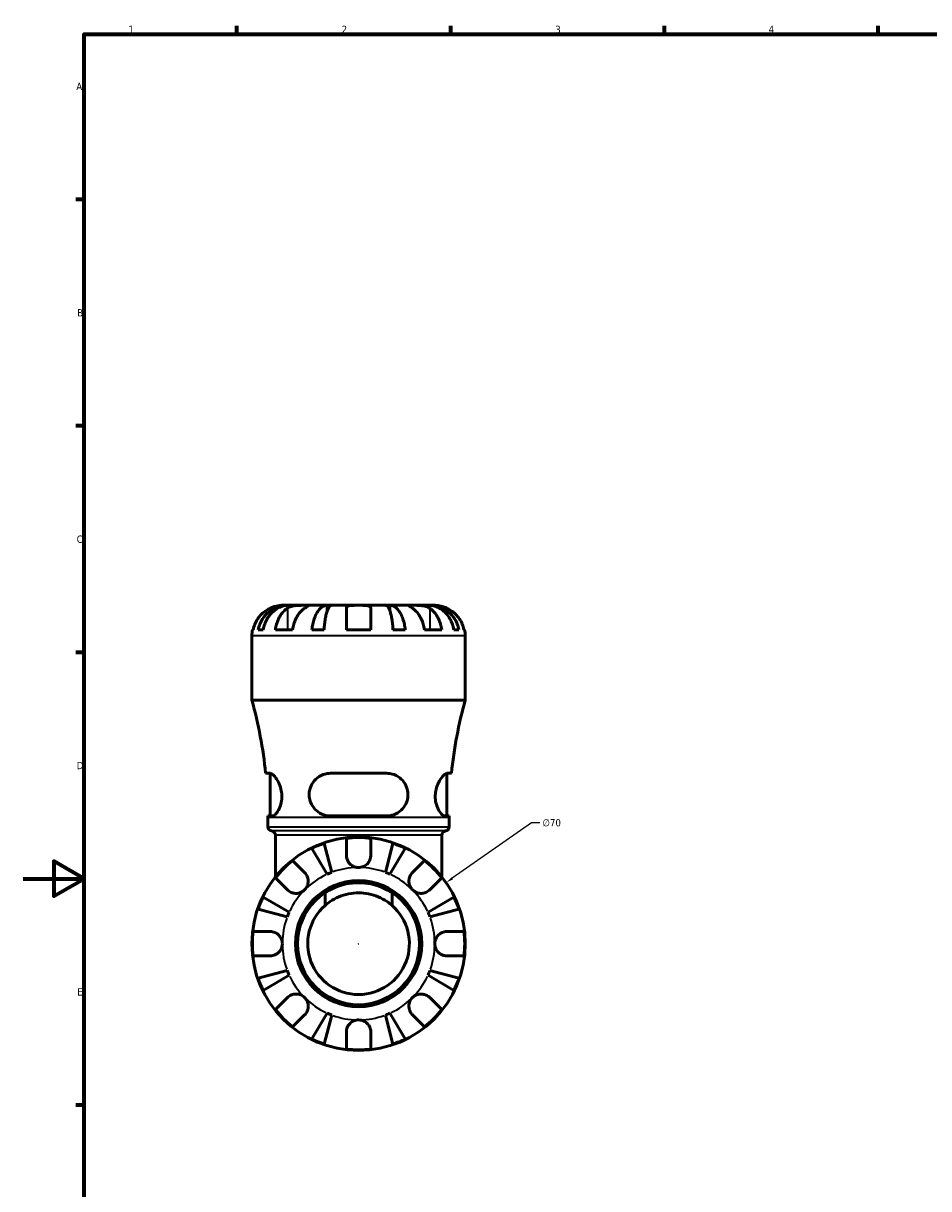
# Model space of a CAD drawing. Header units: millimetres. Extents: x -99 to 891, y -278 to 678.
# Tile 2 of 13: x 0 to 297, y 195 to 578. Entities that reach past the tile are written whole.
import ezdxf

# ---------------------------------------------------------------- set-up
doc = ezdxf.new("R2010")
doc.units = ezdxf.units.MM
for name, color, linetype, lineweight in [('Border (ANSI)', 7, 'Continuous', 70), ('Dimension (ANSI)', 7, 'Continuous', 25), ('Visible (ANSI)', 7, 'Continuous', 50), ('Visible Narrow (ANSI)', 7, 'Continuous', 35)]:
    doc.layers.add(name, color=color, linetype=linetype, lineweight=lineweight)
doc.styles.add('Note Text (ANSI)', font='tahoma.ttf')
doc.dimstyles.new('Default - mm (ANSI)', dxfattribs={"dimtxt": 2.4, "dimasz": 2.5, "dimexe": 3.175, "dimexo": 1.6002, "dimgap": 0.8, "dimtad": 0, "dimtoh": 1, "dimdec": 0, "dimrnd": 1e-08, "dimzin": 4, "dimdsep": 46, "dimtxsty": 'Note Text (ANSI)', "dimcen": 0.09, "dimdle": 10, "dimclrd": 256, "dimclre": 256, "dimclrt": 5, "dimadec": 1, "dimazin": 1, "dimtfac": 1.27, "dimtofl": 0, "dimtmove": 0, "dimatfit": 3, "dimfxl": 1, "dimtolj": 1, "dimtzin": 4, "dimlwd": -1, "dimlwe": -1, "dimarcsym": 0})

# ---------------------------------------------------------------- blocks, each defined once
blk = doc.blocks.new('Borders Default Border')
at = {"layer": 'Border (ANSI)'}
for p, q in [((70.08, 574), (70.08, 576.8)), ((140.17, 574), (140.17, 576.8)), ((210.25, 574), (210.25, 576.8)), ((280.33, 574), (280.33, 576.8)), ((20, 519.75), (17.2, 519.75)), ((20, 445.5), (17.2, 445.5)), ((20, 371.25), (17.2, 371.25)), ((20, 222.75), (17.2, 222.75))]:
    blk.add_line(p, q, dxfattribs=at)
at = {"layer": 'Border (ANSI)', "flags": 128}
for points in [[(20, 20), (20, 574), (821, 574), (821, 20), (20, 20)], [(0, 297), (20, 297), (10, 302.77), (10, 291.23), (20, 297)]]:
    blk.add_lwpolyline(points, dxfattribs=at)
at = {"layer": 'Border (ANSI)', "color": 5, "true_color": 0x0000ff, "char_height": 2.4, "attachment_point": 7, "style": 'Note Text (ANSI)'}
for s, insert in [('1', (34.5, 574.4)), ('2', (104.4, 574.4)), ('3', (174.46, 574.35)), ('4', (244.45, 574.4)), ('A', (17.38, 555.68)), ('B', (17.67, 481.43)), ('C', (17.51, 407.13)), ('D', (17.52, 332.93)), ('E', (17.71, 258.68))]:
    blk.add_mtext(s, dxfattribs=dict(at, insert=insert))
blk = doc.blocks.new('*D9')
at = {"layer": 'Defpoints', "color": 0, "transparency": 16777216}
for p in [(138.66, 295.71), (81.26, 255.64)]:
    blk.add_point(p, dxfattribs=at)
at = {"layer": 'Dimension (ANSI)', "transparency": 16777216}
for p, q in [((166.69, 315.28), (140.71, 297.14)), ((169.46, 315.28), (166.69, 315.28)), ((109.87, 275.68), (110.05, 275.68)), ((109.96, 275.59), (109.96, 275.77))]:
    blk.add_line(p, q, dxfattribs=at)
blk.add_solid([(140.47, 297.48), (140.95, 296.8), (138.66, 295.71)], dxfattribs=at)
at = {"layer": 'Dimension (ANSI)', "color": 5, "transparency": 16777216, "insert": (170.26, 316.57), "char_height": 2.4, "attachment_point": 1, "style": 'Note Text (ANSI)'}
blk.add_mtext('\\A1;∅70', dxfattribs=at)

msp = doc.modelspace()

# ---------------------------------------------------------------- linework, layer by layer
at = {"layer": 'Visible (ANSI)'}
for p, q in [((86.57, 386.68), (84.96, 386.68)), ((86.57, 386.68), (86.57, 386.65)), ((87.18, 386.68), (86.57, 386.68)), ((92.28, 386.68), (87.18, 386.68)), ((99.66, 386.68), (92.28, 386.68)), ((99.66, 386.68), (99.66, 384.77)), ((101.14, 386.68), (99.66, 386.68)), ((109.96, 386.68), (101.14, 386.68)), ((118.78, 386.68), (109.96, 386.68)), ((120.26, 386.68), (118.78, 386.68)), ((127.64, 386.68), (120.26, 386.68)), ((120.26, 386.68), (120.26, 384.77)), ((132.74, 386.68), (127.64, 386.68)), ((133.35, 386.68), (132.74, 386.68)), ((134.96, 386.68), (133.35, 386.68)), ((133.35, 386.68), (133.35, 386.65)), ((105.96, 378.68), (105.96, 385.72)), ((113.96, 385.72), (113.96, 378.68)), ((75.16, 378.68), (75.39, 378.68)), ((77.04, 378.68), (78.7, 378.68)), ((82.69, 378.68), (88.34, 378.68)), ((94.66, 378.68), (98.67, 378.68)), ((105.96, 378.68), (113.96, 378.68)), ((121.25, 378.68), (125.25, 378.68)), ((131.57, 378.68), (137.23, 378.68)), ((141.21, 378.68), (142.88, 378.68)), ((144.53, 378.68), (144.76, 378.68)), ((74.96, 355.6), (74.96, 376.68)), ((144.96, 355.6), (144.96, 376.68)), ((144.96, 355.6), (74.96, 355.6)), ((80.9, 331.58), (79.48, 331.58)), ((81.01, 317.58), (81.01, 331.57)), ((119.16, 331.58), (100.76, 331.58)), ((138.91, 317.58), (138.91, 331.57)), ((140.44, 331.58), (139.02, 331.58)), ((80.21, 317.58), (81.67, 317.58)), ((100.76, 317.58), (119.16, 317.58)), ((138.25, 317.58), (139.71, 317.58)), ((80.21, 314.06), (80.21, 317.12)), ((139.71, 314.06), (139.71, 317.12)), ((82.66, 297.58), (82.66, 311.28)), ((105.96, 304.68), (105.96, 310.24)), ((113.96, 310.24), (113.96, 304.68)), ((137.26, 297.58), (137.26, 311.28)), ((99.66, 298.46), (94.66, 306.93)), ((98.67, 308.59), (101.14, 299.07)), ((118.78, 299.07), (121.25, 308.59)), ((125.25, 306.93), (120.26, 298.46)), ((88.34, 302.95), (92.28, 299.01)), ((127.64, 299.01), (131.57, 302.95)), ((86.62, 293.36), (82.69, 297.29)), ((137.23, 297.29), (133.29, 293.36)), ((78.7, 290.97), (87.18, 285.98)), ((98.99, 288.23), (98.99, 292.4)), ((120.93, 292.4), (120.93, 288.23)), ((132.74, 285.98), (141.21, 290.97)), ((86.57, 284.5), (77.04, 286.96)), ((142.88, 286.96), (133.35, 284.5)), ((75.39, 279.68), (80.96, 279.68)), ((138.96, 279.68), (144.53, 279.68)), ((80.96, 271.68), (75.39, 271.68)), ((144.53, 271.68), (138.96, 271.68)), ((77.04, 264.39), (86.57, 266.85)), ((87.18, 265.38), (78.7, 260.38)), ((141.21, 260.38), (132.74, 265.38)), ((133.35, 266.85), (142.88, 264.39)), ((82.69, 254.06), (86.62, 258)), ((133.29, 258), (137.23, 254.06)), ((92.28, 252.34), (88.34, 248.41)), ((94.66, 244.42), (99.66, 252.9)), ((120.26, 252.9), (125.25, 244.42)), ((131.57, 248.41), (127.64, 252.34)), ((101.14, 252.29), (98.67, 242.76)), ((121.25, 242.76), (118.78, 252.29)), ((105.96, 241.11), (105.96, 246.68)), ((113.96, 246.68), (113.96, 241.11))]:
    msp.add_line(p, q, dxfattribs=at)
for radius in [35, 20.7, 20]:
    msp.add_circle((109.96, 275.68), radius, dxfattribs=at)
for centre, radius, start, end in [((84.96, 376.68), 10, 168.463, 180), ((134.96, 376.68), 10, 0, 11.537), ((-63.44, 317.12), 143.65, 5.7775, 15.5383), ((283.35, 317.12), 143.65, 164.4617, 174.2225), ((-63.44, 317.12), 143.65, 0, 0.1835), ((283.35, 317.12), 143.65, 179.8165, 180), ((81.61, 314.06), 1.4, 180, 262.8192), ((138.31, 314.06), 1.4, 277.1808, 0), ((81.26, 311.28), 1.4, 0, 82.8192), ((109.96, 275.68), 34.8, 83.3993, 96.6007), ((138.66, 311.28), 1.4, 97.1808, 180), ((109.96, 275.68), 34.8, 108.9259, 116.0741), ((109.96, 275.68), 34.8, 63.9259, 71.0741), ((109.96, 275.68), 34.8, 128.3993, 141.6007), ((109.96, 275.68), 34.8, 38.3993, 51.6007), ((109.96, 275.68), 25, 110.6662, 114.3338), ((109.96, 275.68), 25, 65.6662, 69.3338), ((109.96, 275.68), 34.8, 153.9259, 161.0741), ((109.96, 275.68), 34.8, 18.9259, 26.0741), ((109.96, 275.68), 16.67, 131.1521, 48.8479), ((109.96, 275.68), 25, 155.6662, 159.3338), ((109.96, 275.68), 25, 20.6662, 24.3338), ((109.96, 275.68), 34.8, 173.3993, 186.6007), ((109.96, 275.68), 34.8, 353.3993, 6.6007), ((109.96, 275.68), 34.8, 198.9259, 206.0741), ((109.96, 275.68), 25, 200.6662, 204.3338), ((109.96, 275.68), 25, 335.6662, 339.3338), ((109.96, 275.68), 34.8, 333.9259, 341.0741), ((109.96, 275.68), 34.8, 218.3993, 231.6007), ((109.96, 275.68), 25, 245.6662, 249.3338), ((109.96, 275.68), 25, 290.6662, 294.3338), ((109.96, 275.68), 34.8, 308.3993, 321.6007), ((109.96, 275.68), 34.8, 243.9259, 251.0741), ((109.96, 275.68), 34.8, 263.3993, 276.6007), ((109.96, 275.68), 34.8, 288.9259, 296.0741)]:
    msp.add_arc(centre, radius, start, end, dxfattribs=at)
for points, knots in [([(77.04, 378.68), (77.17, 379.32), (77.36, 379.95), (77.81, 381.07), (78.12, 381.67), (78.84, 382.79), (79.26, 383.31), (80.11, 384.18), (80.61, 384.61), (81.7, 385.36), (82.28, 385.68), (83.39, 386.15), (84.02, 386.35), (85.31, 386.62), (85.97, 386.68), (86.57, 386.68)], [0.189718, 0.189718, 0.189718, 0.189718, 0.369803, 0.369803, 0.554984, 0.554984, 0.740165, 0.740165, 0.925816, 0.925816, 1.111467, 1.111467, 1.297825, 1.297825, 1.484183, 1.484183, 1.484183, 1.484183]), ([(87.18, 386.68), (86.64, 386.68), (86.06, 386.62), (84.91, 386.35), (84.35, 386.15), (83.37, 385.68), (82.85, 385.36), (81.88, 384.61), (81.43, 384.18), (80.68, 383.31), (80.3, 382.79), (79.66, 381.67), (79.39, 381.07), (78.99, 379.95), (78.82, 379.32), (78.7, 378.68)], [4.459383, 4.459383, 4.459383, 4.459383, 4.64574, 4.64574, 4.832098, 4.832098, 5.017749, 5.017749, 5.2034, 5.2034, 5.388581, 5.388581, 5.573762, 5.573762, 5.753847, 5.753847, 5.753847, 5.753847]), ([(84.96, 386.68), (84.96, 386.68), (84.92, 386.68), (84.76, 386.68), (84.64, 386.67), (84.24, 386.65), (83.91, 386.62), (83.23, 386.49), (82.91, 386.42), (82.23, 386.23), (81.88, 386.11), (81.34, 385.89), (81.15, 385.81), (80.96, 385.72)], [0, 0, 0, 0, 0.0959562, 0.0959562, 0.1976268, 0.1976268, 0.3515483, 0.3515483, 0.467261, 0.467261, 0.5806544, 0.5806544, 0.6440676, 0.6440676, 0.6440676, 0.6440676]), ([(86.62, 385.72), (86.71, 385.78), (86.8, 385.83), (87.1, 385.99), (87.31, 386.09), (87.79, 386.27), (88.05, 386.34), (88.7, 386.49), (89.1, 386.56), (90.01, 386.65), (90.51, 386.66), (91.46, 386.68), (91.91, 386.68), (92.28, 386.68)], [-0.644345, -0.644345, -0.644345, -0.644345, -0.6030859, -0.6030859, -0.5200799, -0.5200799, -0.4327391, -0.4327391, -0.3100066, -0.3100066, -0.15869, -0.15869, 0, 0, 0, 0]), ([(92.28, 386.68), (92.49, 386.68), (92.68, 386.68), (93, 386.68), (93.14, 386.67), (93.38, 386.66), (93.45, 386.64), (93.45, 386.55), (93.39, 386.48), (93.19, 386.33), (93.08, 386.25), (92.82, 386.07), (92.67, 385.97), (92.43, 385.82), (92.36, 385.77), (92.28, 385.72)], [0, 0, 0, 0, 0.0888491, 0.0888491, 0.1837965, 0.1837965, 0.314197, 0.314197, 0.4378467, 0.4378467, 0.5241128, 0.5241128, 0.6076526, 0.6076526, 0.6434969, 0.6434969, 0.6434969, 0.6434969]), ([(94.66, 378.68), (94.73, 379.32), (94.83, 379.95), (95.07, 381.07), (95.23, 381.67), (95.61, 382.79), (95.83, 383.31), (96.27, 384.18), (96.54, 384.61), (97.11, 385.36), (97.41, 385.68), (97.99, 386.15), (98.32, 386.35), (99, 386.62), (99.34, 386.68), (99.66, 386.68)], [0.189718, 0.189718, 0.189718, 0.189718, 0.369803, 0.369803, 0.554984, 0.554984, 0.740165, 0.740165, 0.925816, 0.925816, 1.111467, 1.111467, 1.297825, 1.297825, 1.484183, 1.484183, 1.484183, 1.484183]), ([(101.14, 386.68), (100.98, 386.68), (100.81, 386.62), (100.48, 386.35), (100.31, 386.15), (100.03, 385.68), (99.88, 385.36), (99.6, 384.61), (99.47, 384.18), (99.25, 383.31), (99.14, 382.79), (98.95, 381.67), (98.87, 381.07), (98.75, 379.95), (98.7, 379.32), (98.67, 378.68)], [4.459382, 4.459382, 4.459382, 4.459382, 4.64574, 4.64574, 4.832098, 4.832098, 5.017749, 5.017749, 5.2034, 5.2034, 5.388581, 5.388581, 5.573762, 5.573762, 5.753847, 5.753847, 5.753847, 5.753847]), ([(105.96, 385.72), (105.96, 385.79), (105.97, 385.85), (106.01, 386.01), (106.06, 386.1), (106.2, 386.27), (106.31, 386.34), (106.63, 386.49), (106.88, 386.56), (107.53, 386.65), (107.96, 386.66), (108.91, 386.68), (109.43, 386.68), (109.96, 386.68)], [-0.6400853, -0.6400853, -0.6400853, -0.6400853, -0.5922218, -0.5922218, -0.5159504, -0.5159504, -0.4323561, -0.4323561, -0.3086303, -0.3086303, -0.1584496, -0.1584496, 0, 0, 0, 0]), ([(109.96, 386.68), (110.3, 386.68), (110.63, 386.68), (111.32, 386.67), (111.66, 386.67), (112.43, 386.64), (112.82, 386.6), (113.34, 386.47), (113.51, 386.4), (113.74, 386.25), (113.81, 386.17), (113.92, 385.99), (113.95, 385.89), (113.96, 385.76), (113.96, 385.74), (113.96, 385.72)], [-2.7780414, -2.7780414, -2.7780414, -2.7780414, -2.6767215, -2.6767215, -2.5655813, -2.5655813, -2.4096011, -2.4096011, -2.3051939, -2.3051939, -2.2261755, -2.2261755, -2.1445049, -2.1445049, -2.1308178, -2.1308178, -2.1308178, -2.1308178]), ([(121.25, 378.68), (121.21, 379.32), (121.16, 379.95), (121.05, 381.07), (120.97, 381.67), (120.78, 382.79), (120.67, 383.31), (120.45, 384.18), (120.32, 384.61), (120.04, 385.36), (119.89, 385.68), (119.6, 386.15), (119.44, 386.35), (119.11, 386.62), (118.94, 386.68), (118.78, 386.68)], [0.189718, 0.189718, 0.189718, 0.189718, 0.369803, 0.369803, 0.554984, 0.554984, 0.740165, 0.740165, 0.925816, 0.925816, 1.111467, 1.111467, 1.297825, 1.297825, 1.484183, 1.484183, 1.484183, 1.484183]), ([(120.26, 386.68), (120.58, 386.68), (120.92, 386.62), (121.59, 386.35), (121.92, 386.15), (122.51, 385.68), (122.81, 385.36), (123.38, 384.61), (123.65, 384.18), (124.09, 383.31), (124.31, 382.79), (124.69, 381.67), (124.85, 381.07), (125.09, 379.95), (125.19, 379.32), (125.25, 378.68)], [4.459382, 4.459382, 4.459382, 4.459382, 4.64574, 4.64574, 4.832098, 4.832098, 5.017749, 5.017749, 5.2034, 5.2034, 5.388581, 5.388581, 5.573762, 5.573762, 5.753847, 5.753847, 5.753847, 5.753847]), ([(127.64, 385.72), (127.55, 385.78), (127.46, 385.83), (127.22, 385.99), (127.07, 386.09), (126.82, 386.27), (126.71, 386.34), (126.52, 386.49), (126.46, 386.56), (126.47, 386.65), (126.57, 386.66), (126.97, 386.68), (127.26, 386.68), (127.64, 386.68)], [-0.644345, -0.644345, -0.644345, -0.644345, -0.6030859, -0.6030859, -0.5200799, -0.5200799, -0.4327391, -0.4327391, -0.3100066, -0.3100066, -0.15869, -0.15869, 0, 0, 0, 0]), ([(127.64, 386.68), (127.85, 386.68), (128.08, 386.68), (128.6, 386.68), (128.88, 386.67), (129.59, 386.66), (130.02, 386.64), (130.87, 386.55), (131.27, 386.48), (131.92, 386.33), (132.17, 386.25), (132.64, 386.07), (132.86, 385.97), (133.14, 385.82), (133.22, 385.77), (133.29, 385.72)], [0, 0, 0, 0, 0.0888491, 0.0888491, 0.1837965, 0.1837965, 0.314197, 0.314197, 0.4378467, 0.4378467, 0.5241128, 0.5241128, 0.6076526, 0.6076526, 0.6434969, 0.6434969, 0.6434969, 0.6434969]), ([(141.21, 378.68), (141.1, 379.32), (140.93, 379.95), (140.53, 381.07), (140.26, 381.67), (139.61, 382.79), (139.24, 383.31), (138.49, 384.18), (138.04, 384.61), (137.07, 385.36), (136.55, 385.68), (135.56, 386.15), (135, 386.35), (133.86, 386.62), (133.27, 386.68), (132.74, 386.68)], [0.189718, 0.189718, 0.189718, 0.189718, 0.369803, 0.369803, 0.554984, 0.554984, 0.740165, 0.740165, 0.925816, 0.925816, 1.111467, 1.111467, 1.297825, 1.297825, 1.484183, 1.484183, 1.484183, 1.484183]), ([(133.35, 386.68), (133.95, 386.68), (134.61, 386.62), (135.89, 386.35), (136.52, 386.15), (137.63, 385.68), (138.22, 385.36), (139.3, 384.61), (139.81, 384.18), (140.66, 383.31), (141.08, 382.79), (141.8, 381.67), (142.11, 381.07), (142.56, 379.95), (142.75, 379.32), (142.88, 378.68)], [4.459383, 4.459383, 4.459383, 4.459383, 4.64574, 4.64574, 4.832098, 4.832098, 5.017749, 5.017749, 5.2034, 5.2034, 5.388581, 5.388581, 5.573762, 5.573762, 5.753847, 5.753847, 5.753847, 5.753847]), ([(138.96, 385.72), (138.81, 385.79), (138.66, 385.85), (138.28, 386.01), (138.04, 386.1), (137.55, 386.27), (137.3, 386.34), (136.7, 386.49), (136.37, 386.56), (135.74, 386.65), (135.46, 386.66), (135.06, 386.68), (134.96, 386.68), (134.96, 386.68)], [-0.6400853, -0.6400853, -0.6400853, -0.6400853, -0.5922218, -0.5922218, -0.5159504, -0.5159504, -0.4323561, -0.4323561, -0.3086303, -0.3086303, -0.1584496, -0.1584496, 0, 0, 0, 0]), ([(80.96, 385.72), (80.52, 385.51), (80.08, 385.26), (79.09, 384.61), (78.57, 384.17), (77.69, 383.3), (77.25, 382.78), (76.5, 381.66), (76.19, 381.06), (75.72, 379.94), (75.52, 379.32), (75.39, 378.68)], [4.9026438, 4.9026438, 4.9026438, 4.9026438, 5.0422451, 5.0422451, 5.2285491, 5.2285491, 5.4138041, 5.4138041, 5.599059, 5.599059, 5.7785999, 5.7785999, 5.7785999, 5.7785999]), ([(82.69, 378.68), (82.78, 379.32), (82.92, 379.94), (83.25, 381.06), (83.47, 381.66), (84, 382.78), (84.31, 383.3), (84.93, 384.17), (85.3, 384.61), (86, 385.26), (86.31, 385.51), (86.62, 385.72)], [0.1897242, 0.1897242, 0.1897242, 0.1897242, 0.3692652, 0.3692652, 0.5545201, 0.5545201, 0.7397751, 0.7397751, 0.9260791, 0.9260791, 1.0656804, 1.0656804, 1.0656804, 1.0656804]), ([(92.28, 385.72), (91.97, 385.51), (91.66, 385.26), (90.96, 384.61), (90.59, 384.17), (89.97, 383.3), (89.66, 382.78), (89.13, 381.66), (88.91, 381.06), (88.58, 379.94), (88.44, 379.32), (88.34, 378.68)], [4.9026438, 4.9026438, 4.9026438, 4.9026438, 5.0422451, 5.0422451, 5.2285491, 5.2285491, 5.4138041, 5.4138041, 5.599059, 5.599059, 5.7785999, 5.7785999, 5.7785999, 5.7785999]), ([(131.57, 378.68), (131.48, 379.32), (131.34, 379.94), (131.01, 381.06), (130.79, 381.66), (130.26, 382.78), (129.95, 383.3), (129.33, 384.17), (128.96, 384.61), (128.26, 385.26), (127.95, 385.51), (127.64, 385.72)], [0.1897242, 0.1897242, 0.1897242, 0.1897242, 0.3692652, 0.3692652, 0.5545201, 0.5545201, 0.7397751, 0.7397751, 0.9260791, 0.9260791, 1.0656804, 1.0656804, 1.0656804, 1.0656804]), ([(133.29, 385.72), (133.6, 385.51), (133.92, 385.26), (134.62, 384.61), (134.99, 384.17), (135.61, 383.3), (135.91, 382.78), (136.44, 381.66), (136.67, 381.06), (137, 379.94), (137.14, 379.32), (137.23, 378.68)], [4.9026438, 4.9026438, 4.9026438, 4.9026438, 5.0422451, 5.0422451, 5.2285491, 5.2285491, 5.4138041, 5.4138041, 5.599059, 5.599059, 5.7785999, 5.7785999, 5.7785999, 5.7785999]), ([(144.53, 378.68), (144.39, 379.32), (144.2, 379.94), (143.73, 381.06), (143.42, 381.66), (142.66, 382.78), (142.23, 383.3), (141.35, 384.17), (140.83, 384.61), (139.84, 385.26), (139.4, 385.51), (138.96, 385.72)], [0.1897242, 0.1897242, 0.1897242, 0.1897242, 0.3692652, 0.3692652, 0.5545201, 0.5545201, 0.7397751, 0.7397751, 0.9260791, 0.9260791, 1.0656804, 1.0656804, 1.0656804, 1.0656804]), ([(80.9, 331.58), (81.02, 331.58), (81.15, 331.55), (81.64, 331.34), (82.05, 331), (82.88, 330.02), (83.3, 329.39), (84, 327.98), (84.3, 327.22), (84.65, 325.76), (84.75, 325.11), (84.81, 323.81), (84.78, 323.18), (84.59, 321.82), (84.4, 321.13), (83.87, 319.74), (83.5, 319.1), (82.75, 318.12), (82.36, 317.79), (81.89, 317.6), (81.78, 317.58), (81.67, 317.58)], [-2.50378, -2.50378, -2.50378, -2.50378, -2.385914, -2.385914, -2.078799, -2.078799, -1.781521, -1.781521, -1.515994, -1.515994, -1.315432, -1.315432, -1.122905, -1.122905, -0.884987, -0.884987, -0.58714, -0.58714, -0.279177, -0.279177, -0.17273, -0.17273, -0.17273, -0.17273]), ([(100.76, 317.58), (100.46, 317.58), (100.17, 317.6), (98.96, 317.75), (98.09, 318.04), (96.46, 318.97), (95.72, 319.62), (94.68, 321.03), (94.32, 321.73), (93.89, 323.09), (93.78, 323.72), (93.74, 325.02), (93.81, 325.67), (94.17, 327.09), (94.51, 327.82), (95.5, 329.31), (96.23, 330), (97.85, 331.01), (98.73, 331.34), (100.02, 331.55), (100.39, 331.58), (100.76, 331.58)], [-2.482207, -2.482207, -2.482207, -2.482207, -2.388502, -2.388502, -2.095529, -2.095529, -1.782896, -1.782896, -1.541728, -1.541728, -1.348473, -1.348473, -1.149469, -1.149469, -0.897246, -0.897246, -0.571875, -0.571875, -0.269487, -0.269487, -0.152755, -0.152755, -0.152755, -0.152755]), ([(119.16, 331.58), (119.53, 331.58), (119.9, 331.55), (121.21, 331.34), (122.1, 331), (123.65, 330.02), (124.32, 329.39), (125.33, 327.98), (125.7, 327.22), (126.09, 325.76), (126.17, 325.11), (126.15, 323.81), (126.05, 323.18), (125.64, 321.82), (125.3, 321.13), (124.31, 319.74), (123.62, 319.1), (122.03, 318.12), (121.12, 317.79), (119.83, 317.6), (119.49, 317.58), (119.16, 317.58)], [-2.50378, -2.50378, -2.50378, -2.50378, -2.385914, -2.385914, -2.078799, -2.078799, -1.781521, -1.781521, -1.515994, -1.515994, -1.315432, -1.315432, -1.122905, -1.122905, -0.884987, -0.884987, -0.58714, -0.58714, -0.279177, -0.279177, -0.17273, -0.17273, -0.17273, -0.17273]), ([(138.25, 317.58), (138.15, 317.58), (138.05, 317.6), (137.62, 317.75), (137.25, 318.04), (136.5, 318.97), (136.11, 319.62), (135.55, 321.03), (135.35, 321.73), (135.14, 323.09), (135.1, 323.72), (135.16, 325.02), (135.25, 325.67), (135.58, 327.09), (135.85, 327.82), (136.56, 329.31), (137.02, 330), (137.88, 331.01), (138.29, 331.34), (138.77, 331.55), (138.9, 331.58), (139.02, 331.58)], [-2.482207, -2.482207, -2.482207, -2.482207, -2.388502, -2.388502, -2.095529, -2.095529, -1.782896, -1.782896, -1.541728, -1.541728, -1.348473, -1.348473, -1.149469, -1.149469, -0.897246, -0.897246, -0.571875, -0.571875, -0.269487, -0.269487, -0.152755, -0.152755, -0.152755, -0.152755]), ([(109.96, 300.68), (109.58, 300.68), (109.21, 300.73), (108.44, 300.95), (108.05, 301.14), (107.36, 301.61), (107.06, 301.89), (106.59, 302.48), (106.42, 302.79), (106.2, 303.3), (106.13, 303.51), (106.03, 303.9), (106, 304.09), (105.97, 304.41), (105.96, 304.55), (105.96, 304.68)], [0, 0, 0, 0, 0.1127497, 0.1127497, 0.240462, 0.240462, 0.3630761, 0.3630761, 0.4698265, 0.4698265, 0.5368083, 0.5368083, 0.5973812, 0.5973812, 0.6407273, 0.6407273, 0.6407273, 0.6407273]), ([(113.96, 304.68), (113.96, 304.48), (113.94, 304.28), (113.88, 303.89), (113.84, 303.7), (113.72, 303.29), (113.63, 303.06), (113.31, 302.46), (113.05, 302.1), (112.37, 301.45), (111.96, 301.18), (111.01, 300.78), (110.49, 300.68), (109.96, 300.68)], [-0.6479836, -0.6479836, -0.6479836, -0.6479836, -0.5812922, -0.5812922, -0.5195743, -0.5195743, -0.4431699, -0.4431699, -0.3085364, -0.3085364, -0.1588124, -0.1588124, 0, 0, 0, 0]), ([(92.28, 299.01), (92.37, 298.92), (92.45, 298.83), (92.7, 298.54), (92.84, 298.32), (93.1, 297.85), (93.21, 297.59), (93.4, 296.93), (93.46, 296.53), (93.44, 295.62), (93.34, 295.13), (92.95, 294.17), (92.65, 293.73), (92.28, 293.36)], [-0.644345, -0.644345, -0.644345, -0.644345, -0.6030859, -0.6030859, -0.5200799, -0.5200799, -0.4327391, -0.4327391, -0.3100066, -0.3100066, -0.15869, -0.15869, 0, 0, 0, 0]), ([(127.64, 293.36), (127.43, 293.56), (127.24, 293.8), (126.91, 294.31), (126.78, 294.6), (126.54, 295.31), (126.47, 295.74), (126.46, 296.58), (126.53, 296.99), (126.73, 297.64), (126.84, 297.89), (127.1, 298.36), (127.25, 298.58), (127.49, 298.86), (127.56, 298.94), (127.64, 299.01)], [0, 0, 0, 0, 0.0888491, 0.0888491, 0.1837965, 0.1837965, 0.314197, 0.314197, 0.4378467, 0.4378467, 0.5241128, 0.5241128, 0.6076526, 0.6076526, 0.6434969, 0.6434969, 0.6434969, 0.6434969]), ([(92.28, 293.36), (92.07, 293.15), (91.84, 292.96), (91.32, 292.63), (91.04, 292.5), (90.32, 292.26), (89.89, 292.18), (89.05, 292.18), (88.65, 292.24), (88, 292.45), (87.74, 292.56), (87.27, 292.82), (87.06, 292.97), (86.78, 293.2), (86.7, 293.28), (86.62, 293.36)], [0, 0, 0, 0, 0.0888491, 0.0888491, 0.1837965, 0.1837965, 0.314197, 0.314197, 0.4378467, 0.4378467, 0.5241128, 0.5241128, 0.6076526, 0.6076526, 0.6434969, 0.6434969, 0.6434969, 0.6434969]), ([(98.99, 288.23), (99.49, 288.67), (100.04, 289.09), (101.5, 290.08), (102.48, 290.61), (104.52, 291.47), (105.6, 291.8), (107.78, 292.24), (108.88, 292.34), (111.04, 292.34), (112.14, 292.24), (114.32, 291.8), (115.4, 291.47), (117.44, 290.61), (118.41, 290.08), (119.88, 289.09), (120.42, 288.67), (120.93, 288.23)], [1.41832, 1.41832, 1.41832, 1.41832, 1.624851, 1.624851, 1.947992, 1.947992, 2.271132, 2.271132, 2.594273, 2.594273, 2.917413, 2.917413, 3.240553, 3.240553, 3.563694, 3.563694, 3.770225, 3.770225, 3.770225, 3.770225]), ([(133.29, 293.36), (133.21, 293.27), (133.11, 293.18), (132.82, 292.94), (132.6, 292.79), (132.13, 292.54), (131.87, 292.43), (131.21, 292.23), (130.81, 292.18), (129.91, 292.19), (129.41, 292.29), (128.45, 292.69), (128.01, 292.98), (127.64, 293.36)], [-0.644345, -0.644345, -0.644345, -0.644345, -0.6030859, -0.6030859, -0.5200799, -0.5200799, -0.4327391, -0.4327391, -0.3100066, -0.3100066, -0.15869, -0.15869, 0, 0, 0, 0]), ([(80.96, 279.68), (81.11, 279.68), (81.25, 279.67), (81.64, 279.63), (81.88, 279.58), (82.37, 279.43), (82.62, 279.33), (83.22, 279), (83.54, 278.76), (84.18, 278.1), (84.46, 277.68), (84.85, 276.73), (84.96, 276.21), (84.96, 275.68)], [-0.6400853, -0.6400853, -0.6400853, -0.6400853, -0.5922218, -0.5922218, -0.5159504, -0.5159504, -0.4323561, -0.4323561, -0.3086303, -0.3086303, -0.1584496, -0.1584496, 0, 0, 0, 0]), ([(134.96, 275.68), (134.96, 276.02), (135, 276.35), (135.18, 277.04), (135.32, 277.38), (135.77, 278.15), (136.11, 278.53), (136.79, 279.06), (137.08, 279.23), (137.62, 279.46), (137.86, 279.53), (138.34, 279.64), (138.59, 279.67), (138.88, 279.68), (138.92, 279.68), (138.96, 279.68)], [-2.7780414, -2.7780414, -2.7780414, -2.7780414, -2.6767215, -2.6767215, -2.5655813, -2.5655813, -2.4096011, -2.4096011, -2.3051939, -2.3051939, -2.2261755, -2.2261755, -2.1445049, -2.1445049, -2.1308178, -2.1308178, -2.1308178, -2.1308178]), ([(84.96, 275.68), (84.96, 275.34), (84.92, 275), (84.74, 274.32), (84.6, 273.97), (84.15, 273.21), (83.8, 272.82), (83.13, 272.3), (82.84, 272.13), (82.3, 271.9), (82.06, 271.82), (81.57, 271.72), (81.33, 271.69), (81.04, 271.68), (81, 271.68), (80.96, 271.68)], [-2.7780414, -2.7780414, -2.7780414, -2.7780414, -2.6767215, -2.6767215, -2.5655813, -2.5655813, -2.4096011, -2.4096011, -2.3051939, -2.3051939, -2.2261755, -2.2261755, -2.1445049, -2.1445049, -2.1308178, -2.1308178, -2.1308178, -2.1308178]), ([(138.96, 271.68), (138.81, 271.68), (138.66, 271.69), (138.28, 271.73), (138.04, 271.78), (137.55, 271.92), (137.3, 272.03), (136.7, 272.35), (136.37, 272.6), (135.74, 273.25), (135.46, 273.68), (135.06, 274.63), (134.96, 275.15), (134.96, 275.68)], [-0.6400853, -0.6400853, -0.6400853, -0.6400853, -0.5922218, -0.5922218, -0.5159504, -0.5159504, -0.4323561, -0.4323561, -0.3086303, -0.3086303, -0.1584496, -0.1584496, 0, 0, 0, 0]), ([(86.62, 258), (86.71, 258.09), (86.8, 258.17), (87.1, 258.42), (87.31, 258.56), (87.79, 258.82), (88.05, 258.93), (88.7, 259.12), (89.1, 259.18), (90.01, 259.16), (90.51, 259.06), (91.46, 258.67), (91.91, 258.37), (92.28, 258)], [-0.644345, -0.644345, -0.644345, -0.644345, -0.6030859, -0.6030859, -0.5200799, -0.5200799, -0.4327391, -0.4327391, -0.3100066, -0.3100066, -0.15869, -0.15869, 0, 0, 0, 0]), ([(92.28, 258), (92.49, 257.79), (92.68, 257.56), (93, 257.04), (93.14, 256.75), (93.38, 256.04), (93.45, 255.61), (93.45, 254.77), (93.39, 254.37), (93.19, 253.72), (93.08, 253.46), (92.82, 252.99), (92.67, 252.78), (92.43, 252.5), (92.36, 252.42), (92.28, 252.34)], [0, 0, 0, 0, 0.0888491, 0.0888491, 0.1837965, 0.1837965, 0.314197, 0.314197, 0.4378467, 0.4378467, 0.5241128, 0.5241128, 0.6076526, 0.6076526, 0.6434969, 0.6434969, 0.6434969, 0.6434969]), ([(127.64, 252.34), (127.55, 252.43), (127.46, 252.52), (127.22, 252.82), (127.07, 253.03), (126.82, 253.51), (126.71, 253.77), (126.52, 254.42), (126.46, 254.82), (126.47, 255.73), (126.57, 256.23), (126.97, 257.18), (127.26, 257.63), (127.64, 258)], [-0.644345, -0.644345, -0.644345, -0.644345, -0.6030859, -0.6030859, -0.5200799, -0.5200799, -0.4327391, -0.4327391, -0.3100066, -0.3100066, -0.15869, -0.15869, 0, 0, 0, 0]), ([(127.64, 258), (127.85, 258.21), (128.08, 258.39), (128.6, 258.72), (128.88, 258.86), (129.59, 259.1), (130.02, 259.17), (130.87, 259.17), (131.27, 259.11), (131.92, 258.91), (132.17, 258.8), (132.64, 258.54), (132.86, 258.39), (133.14, 258.15), (133.22, 258.08), (133.29, 258)], [0, 0, 0, 0, 0.0888491, 0.0888491, 0.1837965, 0.1837965, 0.314197, 0.314197, 0.4378467, 0.4378467, 0.5241128, 0.5241128, 0.6076526, 0.6076526, 0.6434969, 0.6434969, 0.6434969, 0.6434969]), ([(105.96, 246.68), (105.96, 246.82), (105.97, 246.97), (106.01, 247.36), (106.06, 247.59), (106.2, 248.09), (106.31, 248.34), (106.63, 248.93), (106.88, 249.26), (107.53, 249.9), (107.96, 250.18), (108.91, 250.57), (109.43, 250.68), (109.96, 250.68)], [-0.6400853, -0.6400853, -0.6400853, -0.6400853, -0.5922218, -0.5922218, -0.5159504, -0.5159504, -0.4323561, -0.4323561, -0.3086303, -0.3086303, -0.1584496, -0.1584496, 0, 0, 0, 0]), ([(109.96, 250.68), (110.3, 250.68), (110.63, 250.63), (111.32, 250.46), (111.66, 250.32), (112.43, 249.87), (112.82, 249.52), (113.34, 248.85), (113.51, 248.56), (113.74, 248.02), (113.81, 247.78), (113.92, 247.29), (113.95, 247.04), (113.96, 246.76), (113.96, 246.72), (113.96, 246.68)], [-2.7780414, -2.7780414, -2.7780414, -2.7780414, -2.6767215, -2.6767215, -2.5655813, -2.5655813, -2.4096011, -2.4096011, -2.3051939, -2.3051939, -2.2261755, -2.2261755, -2.1445049, -2.1445049, -2.1308178, -2.1308178, -2.1308178, -2.1308178])]:
    msp.add_open_spline(points, degree=3, knots=knots, dxfattribs=at)
at = {"layer": 'Visible Narrow (ANSI)'}
for p, q in [((86.62, 385.37), (86.62, 379.03)), ((133.29, 385.37), (133.29, 379.03)), ((144.53, 376.68), (75.39, 376.68)), ((139.34, 317.12), (80.57, 317.12)), ((80.57, 314.06), (139.34, 314.06)), ((138.13, 312.67), (81.78, 312.67)), ((136.92, 311.28), (82.99, 311.28))]:
    msp.add_line(p, q, dxfattribs=at)
for start, end in [(115.3671, 133.9667), (91.0333, 109.6329), (70.3671, 88.9667), (46.0333, 64.6329), (136.0333, 154.6329), (25.3671, 43.9667), (160.3671, 178.9667), (1.0333, 19.6329), (181.0333, 199.6329), (340.3671, 358.9667), (205.3671, 223.9667), (316.0333, 334.6329), (226.0333, 244.6329), (295.3671, 313.9667), (250.3671, 268.9667), (271.0333, 289.6329)]:
    msp.add_arc((109.96, 275.68), 25, start, end, dxfattribs=at)

# ---------------------------------------------------------------- block references
msp.add_blockref('Borders Default Border', (0, 0))

# ---------------------------------------------------------------- dimensions: what is measured, and where the dimension line sits
at = {"layer": 'Dimension (ANSI)'}
dim = msp.add_diameter_dim_2p(p1=(81.26, 255.64), p2=(138.66, 295.71), dimstyle='Default - mm (ANSI)', override={"dimgap": 0.8, "dimtih": 1, "dimdec": 0, "dimlfac": 1, "dimtol": 0, "dimlim": 0, "dimtp": 0, "dimtm": 0, "dimtdec": 2}, dxfattribs=at)
dim.commit()
dim.dimension.update_dxf_attribs({"geometry": '*D9', "text_midpoint": (173.23, 315.28), "dimtype": 163})

doc.saveas('drawing.dxf')
